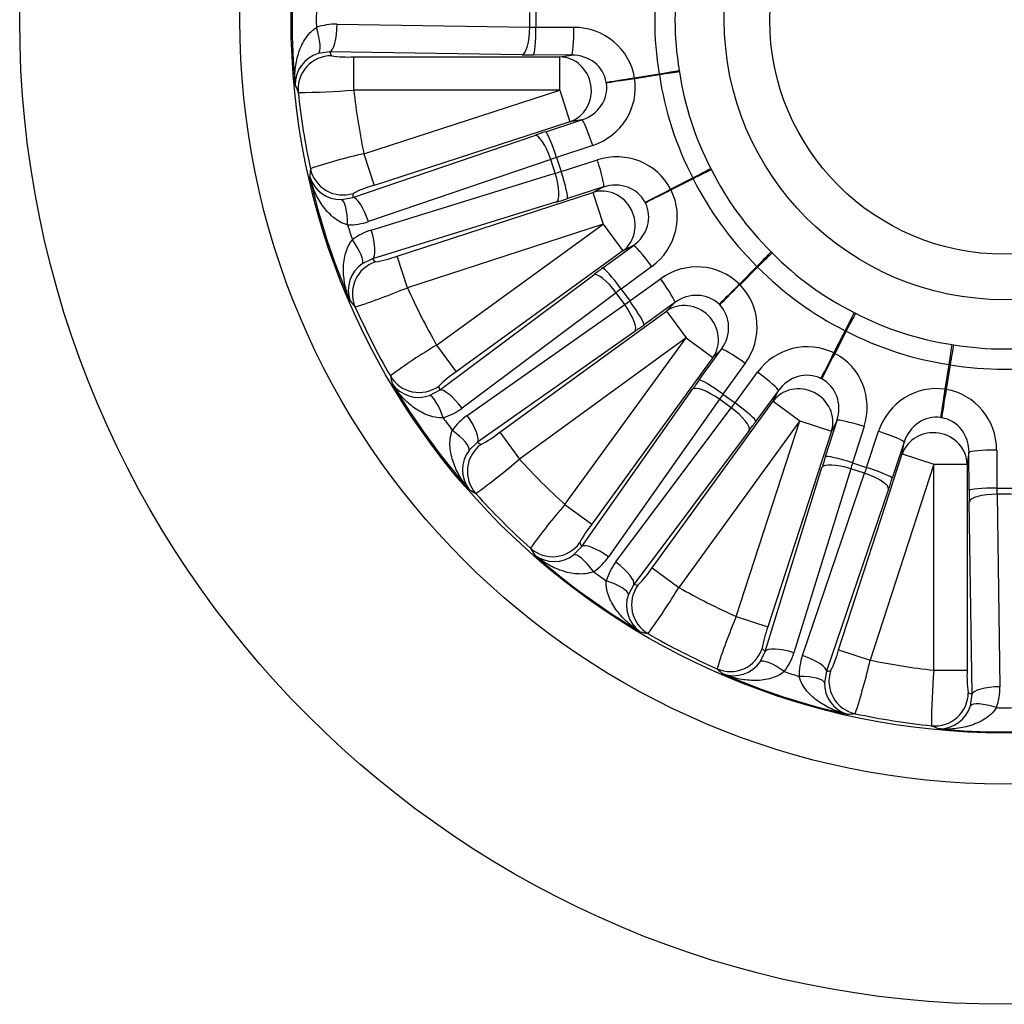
# Model space of a CAD drawing. Header units: millimetres. Extents: x 0 to 1782, y 0 to 1260.
# Tile 7 of 12: x 1026 to 1204, y 605 to 782. Entities that reach past the tile are written whole.
import ezdxf

# ---------------------------------------------------------------- set-up
doc = ezdxf.new("R2010")
doc.units = ezdxf.units.MM
doc.header["$LTSCALE"] = 6
doc.layers.add('CAP355G', color=7, linetype='Continuous')
doc.layers.add('Default', color=7, linetype='Continuous')

# ---------------------------------------------------------------- blocks, each defined once
blk = doc.blocks.new('SE2')
at = {"layer": 'CAP355G', "color": 7, "linetype": 'Continuous'}
for p, q in [((1117.96, 780.76), (1117.96, 783.4)), ((1119.07, 783.42), (1119.07, 780.74)), ((1083.25, 781.28), (1117.96, 780.76)), ((1119.07, 780.74), (1125.93, 780.71)), ((1081.88, 776.28), (1079.82, 775.98)), ((1116.59, 775.77), (1081.88, 776.28)), ((1125.49, 775.71), (1118.63, 775.75)), ((1123.36, 775.38), (1125.49, 775.71)), ((1086.23, 775.38), (1123.36, 775.38)), ((1086.23, 769.39), (1086.23, 775.38)), ((1123.36, 769.39), (1123.36, 775.38)), ((1136.86, 771.61), (1141.29, 772.31)), ((1141.32, 772.15), (1136.88, 771.44)), ((1141.32, 772.15), (1141.29, 772.31)), ((1144.9, 772.94), (1144.94, 772.66)), ((1123.36, 769.39), (1086.23, 769.39)), ((1088.05, 757.91), (1123.36, 769.39)), ((1123.36, 769.39), (1125.21, 763.69)), ((1125.21, 763.69), (1089.9, 752.21)), ((1120.83, 761.87), (1127.34, 764.02)), ((1127.34, 764.02), (1125.21, 763.69)), ((1086.05, 750.01), (1118.9, 761.23)), ((1129.3, 759.41), (1122.79, 757.26)), ((1088.05, 757.91), (1089.9, 752.21)), ((1121.74, 756.9), (1088.89, 745.68)), ((1122.55, 754.39), (1121.74, 756.9)), ((1122.79, 757.26), (1123.62, 754.71)), ((1123.62, 754.71), (1130.15, 756.8)), ((1089.38, 744.15), (1122.55, 754.39)), ((1150.59, 755.28), (1150.72, 755.02)), ((1143.35, 751.52), (1147.35, 753.56)), ((1147.43, 753.41), (1143.43, 751.38)), ((1147.43, 753.41), (1147.35, 753.56)), ((1094.04, 739.47), (1129.35, 750.94)), ((1131.28, 751.92), (1124.74, 749.83)), ((1129.35, 750.94), (1131.28, 751.92)), ((1129.35, 750.94), (1131.21, 745.24)), ((1083.99, 749.66), (1086.05, 750.01)), ((1122.8, 749.22), (1089.63, 738.98)), ((1131.21, 745.24), (1095.89, 733.77)), ((1101.17, 723.42), (1131.21, 745.24)), ((1131.21, 745.24), (1134.73, 740.39)), ((1134.73, 740.39), (1104.69, 718.57)), ((1131.12, 737.32), (1136.65, 741.37)), ((1136.65, 741.37), (1134.73, 740.39)), ((1161.46, 740.24), (1161.66, 740.04)), ((1089.63, 738.98), (1087.76, 738.06)), ((1095.89, 733.77), (1094.04, 739.47)), ((1139.94, 737.59), (1134.41, 733.53)), ((1155.74, 734.43), (1158.92, 737.6)), ((1159.03, 737.49), (1155.86, 734.31)), ((1159.03, 737.49), (1158.92, 737.6)), ((1101.71, 715.28), (1129.48, 736.1)), ((1135.99, 731.37), (1141.55, 735.37)), ((1134.41, 733.53), (1135.99, 731.37)), ((1133.52, 732.86), (1105.75, 712.04)), ((1135.07, 730.73), (1133.52, 732.86)), ((1106.69, 710.74), (1135.07, 730.73)), ((1112.57, 707.72), (1142.61, 729.55)), ((1144.13, 731.07), (1138.56, 727.07)), ((1142.61, 729.55), (1144.13, 731.07)), ((1142.61, 729.55), (1146.13, 724.7)), ((1176.45, 729.29), (1176.7, 729.16)), ((1172.8, 722), (1174.84, 726)), ((1174.99, 725.93), (1174.84, 726)), ((1136.9, 725.89), (1108.52, 705.9)), ((1146.13, 724.7), (1116.09, 702.88)), ((1124.3, 694.66), (1146.13, 724.7)), ((1146.13, 724.7), (1150.98, 721.18)), ((1174.99, 725.93), (1172.95, 721.93)), ((1101.17, 723.42), (1104.69, 718.57)), ((1148.5, 717.14), (1152.5, 722.71)), ((1152.5, 722.71), (1150.98, 721.18)), ((1194.09, 723.51), (1194.37, 723.47)), ((1150.98, 721.18), (1129.15, 691.14)), ((1156.8, 720.13), (1152.79, 714.56)), ((1192.87, 715.45), (1193.57, 719.89)), ((1193.74, 719.86), (1193.03, 715.43)), ((1193.74, 719.86), (1193.57, 719.89)), ((1154.96, 712.98), (1159.02, 718.51)), ((1127.33, 687.09), (1147.31, 715.48)), ((1099.86, 714.31), (1101.71, 715.28)), ((1152.16, 713.65), (1132.17, 685.26)), ((1154.29, 712.09), (1152.16, 713.65)), ((1152.79, 714.56), (1154.96, 712.98)), ((1162.8, 715.22), (1158.74, 709.69)), ((1161.82, 713.3), (1162.8, 715.22)), ((1133.47, 684.32), (1154.29, 712.09)), ((1140, 683.26), (1161.82, 713.3)), ((1161.82, 713.3), (1166.67, 709.78)), ((1166.67, 709.78), (1144.84, 679.74)), ((1155.19, 674.47), (1166.67, 709.78)), ((1166.67, 709.78), (1172.37, 707.93)), ((1171.26, 703.32), (1173.35, 709.85)), ((1173.35, 709.85), (1172.37, 707.93)), ((1178.23, 708.72), (1176.14, 702.19)), ((1112.57, 707.72), (1116.09, 702.88)), ((1157.53, 708.05), (1136.71, 680.28)), ((1172.37, 707.93), (1160.89, 672.62)), ((1178.69, 701.36), (1180.84, 707.88)), ((1108.52, 705.9), (1107.03, 704.45)), ((1185.45, 705.92), (1183.3, 699.4)), ((1185.11, 703.79), (1185.45, 705.92)), ((1173.64, 668.47), (1185.11, 703.79)), ((1185.11, 703.79), (1190.81, 701.93)), ((1197.14, 704.06), (1196.8, 701.93)), ((1197.17, 697.21), (1197.14, 704.06)), ((1202.14, 704.5), (1202.17, 697.65)), ((1160.41, 668.2), (1170.64, 701.37)), ((1175.82, 701.13), (1165.58, 667.96)), ((1178.33, 700.31), (1175.82, 701.13)), ((1176.14, 702.19), (1178.69, 701.36)), ((1190.81, 701.93), (1179.34, 666.62)), ((1190.81, 664.8), (1190.81, 701.93)), ((1190.81, 701.93), (1196.8, 701.93)), ((1196.8, 701.93), (1196.8, 664.8)), ((1167.11, 667.46), (1178.33, 700.31)), ((1202.17, 697.65), (1204.85, 697.65)), ((1182.65, 697.47), (1171.44, 664.62)), ((1202.19, 696.53), (1202.7, 661.82)), ((1204.83, 696.53), (1202.19, 696.53)), ((1124.3, 694.66), (1129.15, 691.14)), ((1197.71, 660.46), (1197.19, 695.17)), ((1125.87, 685.6), (1127.33, 687.09)), ((1140, 683.26), (1144.84, 679.74)), ((1136.71, 680.28), (1135.74, 678.43)), ((1155.19, 674.47), (1160.89, 672.62)), ((1159.49, 666.33), (1160.41, 668.2)), ((1173.64, 668.47), (1179.34, 666.62)), ((1171.44, 664.62), (1171.08, 662.56)), ((1190.81, 664.8), (1196.8, 664.8)), ((1197.41, 658.39), (1197.71, 660.46))]:
    blk.add_line(p, q, dxfattribs=at)
for radius in [177.5, 137.8, 128.58, 50.49, 42.29]:
    blk.add_circle((1203.51, 782.08), radius, dxfattribs=at)
for centre, radius, start, end in [((1202.9, 782.08), 127.78, 174.717, 185.283), ((1199.6, 782.08), 55.46, 170.5155, 189.4845), ((1201.26, 782.08), 121.78, 179.3402, 180.6598), ((1083.08, 770.24), 11.04, 89.1182, 108.9823), ((1081.46, 770.42), 5.8, 106.4573, 181.0414), ((1085.21, 795.1), 19.75, 261.2, 272.9677), ((1199.79, 780.87), 55.46, 188.5155, 207.4845), ((1119.65, 768.8), 12.26, 8.6144, 9.3856), ((1132.49, 770.83), 4.44, 7.935, 10.065), ((1216.79, 828.24), 152.55, 202.3139, 202.8578), ((1076, 897.38), 128.41, 270.0996, 274.5714), ((1203.51, 782.08), 127.96, 185.877, 192.123), ((1203.51, 782.08), 117.96, 186.1776, 191.8224), ((1109.37, 663.33), 96.96, 102.7028, 108.6262), ((1230.41, 742.29), 152.55, 175.1422, 175.6861), ((1200.35, 779.79), 55.46, 206.5155, 225.4845), ((1202.93, 781.89), 127.78, 192.717, 203.283), ((1083.84, 755.47), 5.81, 197.0486, 271.4527), ((1095.7, 731.38), 21.63, 105.5454, 116.2869), ((1139.44, 749.43), 4.44, 25.935, 28.065), ((1127.86, 743.53), 12.26, 26.6144, 27.3856), ((1085.32, 756.13), 11.04, 269.0177, 288.8818), ((1201.37, 781.38), 121.78, 197.3402, 198.6598), ((1092.63, 733.6), 11.04, 107.1182, 126.9823), ((1086.98, 757.9), 19.75, 279.2, 290.9677), ((1201.21, 778.92), 55.46, 224.5155, 243.4845), ((1091.04, 733.28), 5.8, 124.4573, 199.0414), ((1046.61, 852.34), 128.41, 288.0996, 292.5714), ((1203.51, 782.08), 117.96, 204.1776, 209.8224), ((1152.66, 731.23), 4.44, 43.935, 46.065), ((1201.88, 830.08), 152.55, 220.3139, 220.8578), ((1203.51, 782.08), 127.96, 203.877, 210.123), ((1143.47, 722.04), 12.26, 44.6144, 45.3856), ((1202.3, 778.37), 55.46, 242.5155, 261.4845), ((1150.67, 640.05), 96.96, 120.7028, 126.6262), ((1203.51, 778.18), 55.46, 260.5155, 279.4845), ((1170.86, 718.01), 4.44, 61.935, 64.065), ((1241.39, 752.55), 152.55, 193.1422, 193.6861), ((1116.64, 700.54), 21.63, 123.5454, 134.2869), ((1164.96, 706.43), 12.26, 62.6144, 63.3856), ((1203.02, 781.72), 127.78, 210.717, 221.283), ((1097.92, 719.79), 5.81, 215.0486, 289.4527), ((1192.26, 711.06), 4.44, 79.935, 82.065), ((1099.12, 720.88), 11.04, 287.0177, 306.8818), ((1201.69, 780.76), 121.78, 215.3402, 216.6598), ((1113.04, 701.71), 11.04, 125.1182, 144.9823), ((1190.23, 698.22), 12.26, 80.6144, 81.3856), ((1100.15, 723.08), 19.75, 297.2, 308.9677), ((1111.63, 700.91), 5.8, 142.4573, 217.0414), ((1032.58, 800.41), 128.41, 306.0996, 310.5714), ((1203.51, 782.08), 117.96, 222.1776, 227.8224), ((1187.13, 827.23), 152.55, 238.3139, 238.8578), ((1203.51, 782.08), 127.96, 221.877, 228.123), ((1197.15, 630.67), 96.96, 138.7028, 144.6262), ((1146.09, 677.69), 21.63, 141.5454, 152.2869), ((1248.66, 765.7), 152.55, 211.1422, 211.6861), ((1122.34, 690.21), 5.81, 233.0486, 307.4527), ((1203.15, 781.59), 127.78, 228.717, 239.283), ((1123.14, 691.61), 11.04, 305.0177, 324.8818), ((1142.3, 677.69), 11.04, 143.1182, 162.9823), ((1202.19, 780.26), 121.78, 233.3402, 234.6598), ((1123.44, 694.03), 19.75, 315.2, 326.9677), ((1141.2, 676.49), 5.8, 160.4573, 235.0414), ((1035.28, 746.7), 128.41, 324.0996, 328.5714), ((1203.51, 782.08), 117.96, 240.1776, 245.8224), ((1244.25, 636.12), 96.96, 156.7028, 162.6262), ((1173.98, 819.96), 152.55, 256.3139, 256.8578), ((1203.51, 782.08), 127.96, 239.877, 246.123), ((1181.16, 665.06), 21.63, 159.5454, 170.2869), ((1155.03, 671.21), 11.04, 323.0177, 342.8818), ((1177.56, 663.89), 11.04, 161.1182, 180.9823), ((1154.57, 673.59), 19.75, 333.2, 344.9677), ((1154.7, 669.63), 5.81, 251.0486, 325.4527), ((1054.44, 696.44), 128.41, 342.0996, 346.5714), ((1203.51, 782.08), 117.96, 258.1776, 263.8224), ((1251.51, 780.45), 152.55, 229.1422, 229.6861), ((1203.32, 781.5), 127.78, 246.717, 257.283), ((1202.81, 779.94), 121.78, 251.3402, 252.6598), ((1287.36, 655.85), 96.96, 174.7028, 180.6262), ((1218.41, 663.88), 21.63, 177.5454, 188.2869), ((1176.88, 662.41), 5.8, 178.4573, 253.0414), ((1191.66, 661.65), 11.04, 341.0177, 0.8818), ((1163.72, 808.98), 152.55, 274.3139, 274.8578), ((1203.51, 782.08), 127.96, 257.877, 264.123), ((1191.84, 660.05), 5.81, 269.0486, 343.4527), ((1203.51, 779.83), 121.78, 269.3402, 270.6598), ((1249.66, 795.37), 152.55, 247.1422, 247.6861), ((1203.51, 781.47), 127.78, 264.717, 275.283)]:
    blk.add_arc(centre, radius, start, end, dxfattribs=at)
for centre, major_axis, ratio, start_param, end_param in [((1200.25, 782.08), (59.77, 0), 0.99809, 2.977069, 3.306116), ((1081.88, 781.28), (0.07, 5), 0.273249, 3.196026, 4.716457), ((1078.12, 780.68), (1.63, -4.73), 0.259401, 0.058924, 1.481657), ((1116.59, 780.76), (0.07, 5), 0.273249, 3.196026, 4.716457), ((1119.6, 781.31), (-6, 0), 0.096081, 1.293998, 1.482789), ((1118.63, 780.74), (0.02, 5), 0.087893, 3.194156, 4.712795), ((1125.49, 780.71), (0.02, 5), 0.087893, 3.194156, 4.712795), ((1125.75, 769.69), (-10.93, -2.74), 0.975497, 3.064293, 4.455831), ((1203.51, 835.32), (0, -141.85), 0.942903, -1.141598, -1.136166), ((1119.6, 776.32), (-11, 0), 0.052408, 1.293998, 1.482789), ((1125.31, 769.69), (-6.4, -1.31), 0.918392, 3.106946, 4.498484), ((1082.19, 769.59), (-5.5, -2.41), 0.998368, 4.300363, 5.972658), ((1123.36, 769.39), (0.94, -5.93), 0.948204, 0.165508, 2.976084), ((1140.85, 772.31), (4.93, 0.82), 0.014477, -1.483985, -0.610939), ((1140.9, 772.01), (4.94, 0.74), 0.014477, 0.610939, 1.483985), ((1200.41, 781.07), (56.84, 18.47), 0.99809, 2.977069, 3.306116), ((1125.31, 769.69), (-6.49, -0.73), 0.918392, 1.784701, 3.176239), ((1125.72, 769.83), (-11.25, -0.77), 0.975497, 1.827355, 3.218893), ((1136.42, 771.61), (4.93, 0.83), 0.014637, 3.46486, 4.799174), ((1136.46, 771.31), (4.95, 0.73), 0.014637, 1.484012, 2.818326), ((1128.89, 759.28), (1.57, -4.75), 0.087893, 1.57039, 3.089029), ((1121.93, 761.63), (-10.46, -3.4), 0.052408, -1.482789, -1.293998), ((1122.37, 757.13), (1.57, -4.75), 0.087893, 1.57039, 3.089029), ((1120.44, 756.48), (1.62, -4.73), 0.273249, 1.566728, 3.087159), ((1133.38, 746.27), (-9.55, -5.99), 0.975497, 3.064293, 4.455831), ((1123.47, 756.88), (-5.71, -1.85), 0.096081, -1.482789, -1.293998), ((1129.73, 756.67), (-1.52, 4.76), 0.087893, 3.194156, 4.712795), ((1084.27, 756.47), (-5.97, 0.59), 0.998368, 0.310528, 1.982822), ((1123.94, 755.42), (-5.71, -1.85), 0.096081, 1.293998, 1.482789), ((1121.26, 753.97), (-1.47, 4.78), 0.273249, 3.196026, 4.716457), ((1123.2, 754.58), (-1.52, 4.76), 0.087893, 3.194156, 4.712795), ((1146.94, 753.43), (4.44, 2.3), 0.014477, -1.483985, -0.610939), ((1147.07, 753.16), (4.47, 2.24), 0.014477, 0.610939, 1.483985), ((1132.96, 746.13), (-5.68, -3.22), 0.918392, 3.106946, 4.498484), ((1200.87, 780.17), (48.36, 35.13), 0.99809, 2.977069, 3.306116), ((1131.21, 745.24), (-2.72, 5.35), 0.948204, 3.307101, 6.117677), ((1142.94, 751.39), (4.43, 2.31), 0.014637, 3.46486, 4.799174), ((1143.07, 751.12), (4.48, 2.23), 0.014637, 1.484012, 2.818326), ((1133.32, 746.39), (-10.46, -4.21), 0.975497, 1.827355, 3.218893), ((1083.83, 744.67), (0.09, 5), 0.259401, 4.801529, 6.224261), ((1219.96, 731.45), (-43.83, 134.91), 0.942903, 1.136167, 1.141599), ((1087.59, 745.26), (1.62, -4.73), 0.273249, 1.566728, 3.087159), ((1125.49, 750.67), (-10.46, -3.4), 0.052408, 1.293998, 1.482789), ((1132.96, 746.13), (-5.95, -2.7), 0.918392, 1.784701, 3.176239), ((1088.08, 743.73), (-1.47, 4.78), 0.273249, 3.196026, 4.716457), ((1084.69, 742), (3.01, -3.99), 0.259401, 0.058924, 1.481657), ((1139.59, 737.33), (2.96, -4.03), 0.087893, 1.57039, 3.089029), ((1158.56, 737.35), (3.51, 3.56), 0.014477, -1.483985, -0.610939), ((1091.98, 732.71), (-4.48, -3.99), 0.998368, 4.300363, 5.972658), ((1187.05, 832.71), (43.84, -134.91), 0.942903, -1.141598, -1.136166), ((1147.88, 726.35), (-7.23, -8.65), 0.975497, 3.064293, 4.455831), ((1158.77, 737.13), (3.56, 3.51), 0.014477, 0.610939, 1.483985), ((1132.24, 737.42), (-8.9, -6.47), 0.052408, -1.482789, -1.293998), ((1134.05, 733.28), (2.96, -4.03), 0.087893, 1.57039, 3.089029), ((1201.59, 779.45), (35.13, 48.36), 0.99809, 2.977069, 3.306116), ((1132.42, 732.06), (3, -4), 0.273249, 1.566728, 3.087159), ((1141.2, 735.11), (-2.92, 4.06), 0.087893, 3.194156, 4.712795), ((1135.17, 733.38), (-4.85, -3.53), 0.096081, -1.482789, -1.293998), ((1155.38, 734.17), (3.5, 3.57), 0.014637, 3.46486, 4.799174), ((1155.6, 733.96), (3.57, 3.5), 0.014637, 1.484012, 2.818326), ((1147.78, 726.45), (-8.65, -7.23), 0.975497, 1.827355, 3.218893), ((1136.07, 732.14), (-4.85, -3.53), 0.096081, 1.293998, 1.482789), ((1135.63, 731.11), (-2.92, 4.06), 0.087893, 3.194156, 4.712795), ((1147.52, 726.09), (-4.41, -4.82), 0.918392, 3.106946, 4.498484), ((1133.97, 729.93), (-2.88, 4.09), 0.273249, 3.196026, 4.716457), ((1146.13, 724.7), (-4.24, 4.24), 0.948204, 3.307101, 6.117677), ((1147.52, 726.09), (-4.82, -4.41), 0.918392, 1.784701, 3.176239), ((1174.58, 725.65), (2.24, 4.47), 0.014477, -1.483985, -0.610939), ((1174.85, 725.51), (2.3, 4.44), 0.014477, 0.610939, 1.483985), ((1139.01, 728.1), (-8.9, -6.47), 0.052408, 1.293998, 1.482789), ((1167.82, 711.89), (-4.21, -10.46), 0.975497, 3.064293, 4.455831), ((1202.5, 778.99), (18.47, 56.84), 0.99809, 2.977069, 3.306116), ((1156.54, 719.77), (4.06, -2.92), 0.087893, 1.57039, 3.089029), ((1193.44, 719.47), (0.74, 4.94), 0.014477, -1.483985, -0.610939), ((1193.74, 719.42), (0.82, 4.93), 0.014477, 0.610939, 1.483985), ((1172.54, 721.65), (2.23, 4.48), 0.014637, 3.46486, 4.799174), ((1172.81, 721.51), (2.31, 4.43), 0.014637, 1.484012, 2.818326), ((1167.7, 711.95), (-5.99, -9.55), 0.975497, 1.827355, 3.218893), ((1203.51, 778.83), (0, 59.77), 0.99809, 2.977069, 3.306116), ((1098.02, 720.87), (-5.86, -1.28), 0.998368, 0.310528, 1.982822), ((1149.53, 717.58), (-6.47, -8.9), 0.052408, -1.482789, -1.293998), ((1152.54, 714.2), (4.06, -2.92), 0.087893, 1.57039, 3.089029), ((1158.76, 718.16), (-4.03, 2.96), 0.087893, 3.194156, 4.712795), ((1167.56, 711.53), (-2.7, -5.95), 0.918392, 3.106946, 4.498484), ((1167.56, 711.53), (-3.22, -5.68), 0.918392, 1.784701, 3.176239), ((1234.8, 739.01), (-83.38, 114.76), 0.942903, 1.136167, 1.141598), ((1104.64, 711.24), (3, -4), 0.273249, 1.566728, 3.087159), ((1151.35, 712.54), (4.09, -2.88), 0.273249, 1.566728, 3.087159), ((1166.67, 709.78), (-5.35, 2.72), 0.948204, 3.307101, 6.117677), ((1191.26, 704.3), (-0.77, -11.25), 0.975497, 3.064293, 4.455831), ((1192.73, 715.04), (0.73, 4.95), 0.014637, 3.46486, 4.799174), ((1193.03, 714.99), (0.83, 4.93), 0.014637, 1.484012, 2.818326), ((1191.12, 704.32), (-2.74, -10.93), 0.975497, 1.827355, 3.218893), ((1101.24, 709.51), (-1.46, 4.78), 0.259401, 4.801529, 6.224261), ((1153.57, 714.65), (-3.53, -4.85), 0.096081, -1.482789, -1.293998), ((1154.81, 713.75), (-3.53, -4.85), 0.096081, 1.293998, 1.482789), ((1153.49, 710.99), (-4, 3), 0.273249, 3.196026, 4.716457), ((1154.7, 712.63), (-4.03, 2.96), 0.087893, 3.194156, 4.712795), ((1105.58, 709.94), (-2.88, 4.09), 0.273249, 3.196026, 4.716457), ((1178.09, 708.31), (4.76, -1.52), 0.087893, 1.57039, 3.089029), ((1191.12, 703.88), (-0.73, -6.49), 0.918392, 3.106946, 4.498484), ((1191.12, 703.88), (-1.31, -6.4), 0.918392, 1.784701, 3.176239), ((1158.85, 710.81), (-6.47, -8.9), 0.052408, 1.293998, 1.482789), ((1102.89, 707.25), (4.1, -2.87), 0.259401, 0.058924, 1.481657), ((1180.7, 707.46), (-4.75, 1.57), 0.087893, 3.194156, 4.712795), ((1190.81, 701.93), (-5.93, 0.94), 0.948204, 3.307101, 6.117677), ((1112.7, 700.67), (3.03, 5.18), 0.998368, 1.15877, 2.831065), ((1172.21, 825.15), (83.38, -114.76), 0.942903, -1.141598, -1.136166), ((1172.1, 704.06), (-3.4, -10.46), 0.052408, -1.482789, -1.293998), ((1176.01, 701.77), (4.76, -1.52), 0.087893, 1.57039, 3.089029), ((1202.14, 704.06), (5, 0.02), 0.087893, 1.57039, 3.089029), ((1175.39, 699.83), (4.78, -1.47), 0.273249, 1.566728, 3.087159), ((1176.85, 702.52), (-1.85, -5.71), 0.096081, -1.482789, -1.293998), ((1178.31, 702.04), (-1.85, -5.71), 0.096081, 1.293998, 1.482789), ((1178.55, 700.95), (-4.75, 1.57), 0.087893, 3.194156, 4.712795), ((1177.9, 699.01), (-4.73, 1.62), 0.273249, 3.196026, 4.716457), ((1183.05, 700.5), (-3.4, -10.46), 0.052408, 1.293998, 1.482789), ((1202.17, 697.21), (5, 0.02), 0.087893, 1.57039, 3.089029), ((1202.74, 698.17), (0, -6), 0.096081, -1.482789, -1.293998), ((1197.75, 698.17), (0, -11), 0.052408, -1.482789, -1.293998), ((1202.19, 695.17), (5, 0.07), 0.273249, 1.566728, 3.087159), ((1122.09, 691.27), (-5.18, -3.03), 0.998368, 0.310528, 1.982822), ((1246.58, 750.79), (-114.76, 83.38), 0.942903, 1.136167, 1.141598), ((1131.37, 684.16), (4.09, -2.88), 0.273249, 1.566728, 3.087159), ((1128.67, 681.47), (-2.87, 4.1), 0.259401, 4.801529, 6.224261), ((1132.67, 683.21), (-4, 3), 0.273249, 3.196026, 4.716457), ((1130.94, 679.82), (4.78, -1.46), 0.259401, 0.058924, 1.481657), ((1142.3, 676.59), (1.28, 5.86), 0.998368, 1.15877, 2.831065), ((1160.44, 813.37), (114.76, -83.38), 0.942903, -1.141598, -1.136166), ((1154.14, 670.56), (-3.99, -4.48), 0.998368, 0.310528, 1.982822), ((1254.14, 765.63), (-134.91, 43.84), 0.942903, 1.136167, 1.141599), ((1165.16, 666.66), (4.78, -1.47), 0.273249, 1.566728, 3.087159), ((1166.69, 666.16), (-4.73, 1.62), 0.273249, 3.196026, 4.716457), ((1163.43, 663.27), (-3.99, 3.01), 0.259401, 4.801529, 6.224261), ((1152.87, 798.53), (134.91, -43.83), 0.942903, -1.141598, -1.136166), ((1177.89, 662.84), (-0.59, 5.97), 0.998368, 1.15877, 2.831065), ((1166.09, 662.4), (5, 0.09), 0.259401, 0.058924, 1.481657), ((1191.02, 660.76), (-2.41, -5.5), 0.998368, 0.310528, 1.982822), ((1256.75, 782.08), (-141.86, 0), 0.942907, 1.13612, 1.141552), ((1202.7, 660.46), (5, 0.07), 0.273249, 1.566728, 3.087159), ((1202.1, 656.7), (-4.73, 1.63), 0.259401, 4.801529, 6.224261)]:
    blk.add_ellipse(centre, major_axis=major_axis, ratio=ratio, start_param=start_param, end_param=end_param, dxfattribs=at)
for points, knots in [([(1075.66, 770.31), (1075.65, 770.55), (1075.63, 770.78), (1075.61, 771.25), (1075.61, 771.48), (1075.62, 772.18), (1075.64, 772.65), (1075.78, 774.05), (1075.96, 774.98), (1076.38, 776.34), (1076.54, 776.79), (1076.93, 777.67), (1077.16, 778.09), (1077.68, 778.92), (1077.97, 779.32), (1078.49, 779.88), (1078.67, 780.05), (1079.06, 780.38), (1079.27, 780.54), (1079.49, 780.68)], [0, 0, 0, 0, 0.0625, 0.0625, 0.125, 0.125, 0.25, 0.25, 0.5, 0.5, 0.625, 0.625, 0.75, 0.75, 0.875, 0.875, 0.9375, 0.9375, 1, 1, 1, 1]), ([(1085.13, 745.09), (1084.61, 745.22), (1084.15, 745.42), (1083.27, 745.9), (1082.86, 746.19), (1082.11, 746.82), (1081.77, 747.16), (1081.13, 747.87), (1080.83, 748.25), (1080.01, 749.42), (1079.55, 750.24), (1078.99, 751.53), (1078.82, 751.97), (1078.6, 752.63), (1078.53, 752.86), (1078.4, 753.31), (1078.34, 753.54), (1078.29, 753.76)], [0, 0, 0, 0, 0.125, 0.125, 0.25, 0.25, 0.375, 0.375, 0.5, 0.5, 0.75, 0.75, 0.875, 0.875, 0.9375, 0.9375, 1, 1, 1, 1]), ([(1085.56, 731.38), (1085.47, 731.6), (1085.38, 731.82), (1085.22, 732.26), (1085.14, 732.48), (1084.93, 733.15), (1084.81, 733.6), (1084.51, 734.98), (1084.39, 735.91), (1084.37, 737.33), (1084.39, 737.81), (1084.49, 738.77), (1084.57, 739.25), (1084.81, 740.19), (1084.97, 740.67), (1085.29, 741.35), (1085.4, 741.57), (1085.67, 742.01), (1085.82, 742.22), (1085.99, 742.42)], [0, 0, 0, 0, 0.0625, 0.0625, 0.125, 0.125, 0.25, 0.25, 0.5, 0.5, 0.625, 0.625, 0.75, 0.75, 0.875, 0.875, 0.9375, 0.9375, 1, 1, 1, 1]), ([(1102.35, 710.32), (1101.82, 710.28), (1101.32, 710.33), (1100.34, 710.52), (1099.86, 710.67), (1098.95, 711.03), (1098.52, 711.25), (1097.69, 711.73), (1097.29, 712), (1096.14, 712.85), (1095.46, 713.49), (1094.52, 714.55), (1094.23, 714.91), (1093.81, 715.48), (1093.67, 715.67), (1093.41, 716.06), (1093.29, 716.26), (1093.16, 716.45)], [0, 0, 0, 0, 0.125, 0.125, 0.25, 0.25, 0.375, 0.375, 0.5, 0.5, 0.75, 0.75, 0.875, 0.875, 0.9375, 0.9375, 1, 1, 1, 1]), ([(1107, 697.42), (1106.84, 697.6), (1106.69, 697.78), (1106.41, 698.14), (1106.26, 698.33), (1105.86, 698.9), (1105.6, 699.3), (1104.89, 700.51), (1104.49, 701.36), (1104.03, 702.71), (1103.9, 703.17), (1103.7, 704.11), (1103.63, 704.59), (1103.56, 705.56), (1103.57, 706.06), (1103.66, 706.81), (1103.7, 707.06), (1103.82, 707.56), (1103.9, 707.81), (1104, 708.05)], [0, 0, 0, 0, 0.0625, 0.0625, 0.125, 0.125, 0.25, 0.25, 0.5, 0.5, 0.625, 0.625, 0.75, 0.75, 0.875, 0.875, 0.9375, 0.9375, 1, 1, 1, 1]), ([(1129.48, 682.57), (1128.99, 682.37), (1128.49, 682.26), (1127.5, 682.14), (1127, 682.14), (1126.02, 682.2), (1125.55, 682.27), (1124.6, 682.47), (1124.14, 682.6), (1122.79, 683.06), (1121.94, 683.46), (1120.72, 684.17), (1120.33, 684.43), (1119.76, 684.84), (1119.57, 684.98), (1119.2, 685.27), (1119.02, 685.42), (1118.84, 685.57)], [0, 0, 0, 0, 0.125, 0.125, 0.25, 0.25, 0.375, 0.375, 0.5, 0.5, 0.75, 0.75, 0.875, 0.875, 0.9375, 0.9375, 1, 1, 1, 1]), ([(1137.88, 671.74), (1137.68, 671.86), (1137.48, 671.99), (1137.1, 672.25), (1136.9, 672.38), (1136.34, 672.8), (1135.97, 673.09), (1134.92, 674.03), (1134.28, 674.71), (1133.43, 675.85), (1133.16, 676.25), (1132.68, 677.08), (1132.46, 677.52), (1132.1, 678.42), (1131.95, 678.9), (1131.8, 679.64), (1131.77, 679.89), (1131.73, 680.4), (1131.73, 680.66), (1131.75, 680.92)], [0, 0, 0, 0, 0.0625, 0.0625, 0.125, 0.125, 0.25, 0.25, 0.5, 0.5, 0.625, 0.625, 0.75, 0.75, 0.875, 0.875, 0.9375, 0.9375, 1, 1, 1, 1]), ([(1163.85, 664.57), (1163.45, 664.23), (1163.01, 663.97), (1162.1, 663.55), (1161.63, 663.38), (1160.68, 663.14), (1160.2, 663.06), (1159.25, 662.96), (1158.77, 662.95), (1157.34, 662.97), (1156.41, 663.08), (1155.03, 663.38), (1154.58, 663.51), (1153.91, 663.72), (1153.69, 663.79), (1153.25, 663.95), (1153.03, 664.04), (1152.81, 664.13)], [0, 0, 0, 0, 0.125, 0.125, 0.25, 0.25, 0.375, 0.375, 0.5, 0.5, 0.75, 0.75, 0.875, 0.875, 0.9375, 0.9375, 1, 1, 1, 1]), ([(1175.19, 656.86), (1174.96, 656.91), (1174.74, 656.97), (1174.29, 657.1), (1174.06, 657.17), (1173.4, 657.39), (1172.96, 657.56), (1171.67, 658.12), (1170.85, 658.58), (1169.68, 659.4), (1169.3, 659.69), (1168.59, 660.34), (1168.25, 660.68), (1167.62, 661.43), (1167.33, 661.84), (1166.97, 662.5), (1166.86, 662.72), (1166.66, 663.2), (1166.58, 663.44), (1166.52, 663.7)], [0, 0, 0, 0, 0.0625, 0.0625, 0.125, 0.125, 0.25, 0.25, 0.5, 0.5, 0.625, 0.625, 0.75, 0.75, 0.875, 0.875, 0.9375, 0.9375, 1, 1, 1, 1]), ([(1202.1, 658.06), (1201.83, 657.61), (1201.49, 657.23), (1200.76, 656.55), (1200.36, 656.25), (1199.53, 655.73), (1199.1, 655.51), (1198.22, 655.12), (1197.77, 654.95), (1196.41, 654.53), (1195.48, 654.35), (1194.08, 654.21), (1193.61, 654.19), (1192.91, 654.18), (1192.68, 654.19), (1192.21, 654.2), (1191.97, 654.22), (1191.74, 654.24)], [0, 0, 0, 0, 0.125, 0.125, 0.25, 0.25, 0.375, 0.375, 0.5, 0.5, 0.75, 0.75, 0.875, 0.875, 0.9375, 0.9375, 1, 1, 1, 1])]:
    blk.add_open_spline(points, degree=3, knots=knots, dxfattribs=at)

msp = doc.modelspace()

# ---------------------------------------------------------------- block references
at = {"layer": 'Default'}
msp.add_blockref('SE2', (0, 0), dxfattribs=at)

doc.saveas('drawing.dxf')
